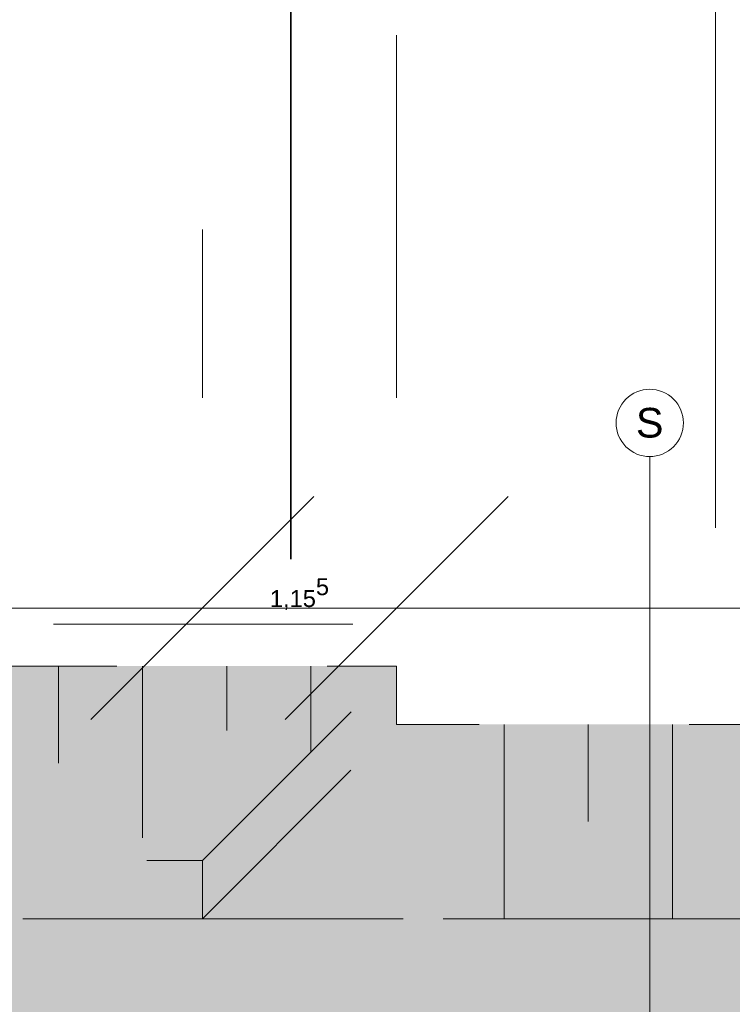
# Model space of a CAD drawing. Header units: metres. Extents: x -3716 to 31, y -1854 to 706.
# Tile 82 of 237: x -2167 to -2114, y 439 to 512. Entities that reach past the tile are written whole.
import ezdxf

# ---------------------------------------------------------------- set-up
doc = ezdxf.new("R2010")
doc.units = ezdxf.units.M
doc.header["$LTSCALE"] = 1.25
doc.header["$PDMODE"] = 1
doc.header["$PDSIZE"] = -2
doc.linetypes.add('Linienart-53', pattern=[5.291531, 3.175, -1.058062, 0.352704, -0.705764])
doc.linetypes.add('VW-01 Strichlinie kurz', pattern=[1.999894, 0.999947, -0.999947])
doc.layers.get('0').update_dxf_attribs({"lineweight": 25})
for name, color, linetype, lineweight in [('30 -32 Gründung-Baugrube', 7, 'VW-01 Strichlinie kurz', 9), ('70 -71 Achsen- 1 Gebäudeachsen', 7, 'Linienart-53', 18), ('Keine', 7, 'Continuous', 9)]:
    doc.layers.add(name, color=color, linetype=linetype, lineweight=lineweight)
doc.layers.add('30 -35 Decken- 0 Decken', color=7, linetype='Continuous', lineweight=35, true_color=0x00ee00)
doc.layers.add('70 -76 Bemaßung- 2 Allgemein', color=7, linetype='Continuous', lineweight=5, true_color=0x6666cc)
doc.styles.add('Arial', font='arial.ttf')
doc.dimstyles.new('k+k_klein', dxfattribs={"dimtxt": 1.258608, "dimasz": 1.3255, "dimexe": 1.25, "dimexo": 3.75, "dimgap": 0.125, "dimtad": 1, "dimdec": 3, "dimtxsty": 'Arial', "dimblk": 'VW_SLASH', "dimblk1": 'VW_SLASH', "dimblk2": 'VW_SLASH', "dimcen": 0, "dimdle": 0.625, "dimadec": 3, "dimazin": 0, "dimtfac": 0.75, "dimtdec": 3, "dimtix": 1, "dimtmove": 0, "dimatfit": 0, "dimldrblk": 'VW_FILLEDARROW', "dimfxlon": 1, "dimfrac": 2, "dimtolj": 1, "dimarcsym": 0})
doc.dimstyles.new('SIA_DIN1356', dxfattribs={"dimtxt": 1.258608, "dimasz": 2.80603, "dimexe": 2.5, "dimexo": 3.75, "dimgap": 0.625, "dimtad": 1, "dimdec": 3, "dimtxsty": 'Arial', "dimblk": 'VW_SLASH-1', "dimblk1": 'VW_SLASH-1', "dimblk2": 'VW_SLASH-1', "dimcen": 0, "dimdle": 2.5, "dimadec": 3, "dimazin": 0, "dimtfac": 1, "dimtdec": 3, "dimtix": 1, "dimtmove": 0, "dimatfit": 0, "dimldrblk": 'VW_FILLEDARROW-1', "dimfxl": 1, "dimfrac": 2, "dimtolj": 1, "dimarcsym": 0})

# ---------------------------------------------------------------- blocks, each defined once
blk = doc.blocks.new('Gruppe-20')
at = {"layer": '30 -32 Gründung-Baugrube', "color": 7, "transparency": 33554687}
for p, q in [((-145.886, 2.208), (-145.886, 1.053)), ((-145.386, 2.208), (-145.386, 1.6305)), ((-144.886, 2.208), (-144.886, 1.053))]:
    blk.add_line(p, q, dxfattribs=at)
blk = doc.blocks.new('Gruppe-21')
at = {"layer": '30 -32 Gründung-Baugrube', "color": 7, "transparency": 33554687}
for p, q in [((-156.0359, 2.5549), (-156.0359, 2.0704)), ((-155.5359, 2.5549), (-155.5359, 2.1851)), ((-155.0359, 2.5549), (-155.0359, 1.5604)), ((-154.5359, 2.5549), (-154.5359, 1.9774)), ((-154.0359, 2.5549), (-154.0359, 1.3999)), ((-153.5359, 2.5549), (-153.5359, 1.9774)), ((-153.0359, 2.5549), (-153.0359, 1.3999)), ((-152.5359, 2.5549), (-152.5359, 1.9774)), ((-152.0359, 2.5549), (-152.0359, 1.3999)), ((-151.5359, 2.5549), (-151.5359, 1.9774)), ((-151.0359, 2.5549), (-151.0359, 1.3999)), ((-150.5359, 2.5549), (-150.5359, 1.9774)), ((-150.0359, 2.5549), (-150.0359, 1.3999)), ((-149.5359, 2.5549), (-149.5359, 1.9774)), ((-149.0359, 2.5549), (-149.0359, 1.3999)), ((-148.5359, 2.5549), (-148.5359, 1.9774)), ((-148.0359, 2.5549), (-148.0359, 1.535)), ((-147.5359, 2.5549), (-147.5359, 2.1724)), ((-147.0359, 2.5549), (-147.0359, 2.0449))]:
    blk.add_line(p, q, dxfattribs=at)
blk = doc.blocks.new('Gruppe-153')
at = {"layer": '30 -32 Gründung-Baugrube', "color": 7, "transparency": 33554687}
for name in ['Gruppe-21', 'Gruppe-20']:
    blk.add_blockref(name, (0, 0), dxfattribs=at)
blk = doc.blocks.new('VW_SLASH')
at = {"color": 0, "linetype": 'ByBlock', "lineweight": -2, "transparency": 16777216}
blk.add_line((0.4715, 0), (-1, 0), dxfattribs=at)
at = {"color": 0, "lineweight": 5, "transparency": 16777216, "flags": 128}
blk.add_lwpolyline([(0.5004, 0.5004), (-0.5004, -0.5004)], dxfattribs=at)
blk = doc.blocks.new('*D599')
at = {"layer": '70 -76 Bemaßung- 2 Allgemein', "color": 0, "lineweight": -2}
for p, q in [((-149.8152, 4.1304), (-149.8152, 5.4559)), ((-149.8152, 1.3999), (-149.8152, 2.8049)), ((-146.7859, 2.8049), (-148.5652, 2.8049)), ((-153.311, 1.3999), (-151.0652, 1.3999)), ((-149.8152, 0.0744), (-149.8152, -1.2511))]:
    blk.add_line(p, q, dxfattribs=at)
at = {"layer": 'Defpoints', "color": 0}
for p in [(-150.5359, 2.8049), (-149.8152, 2.8049), (-149.561, 1.3999)]:
    blk.add_point(p, dxfattribs=at)
at = {"layer": '70 -76 Bemaßung- 2 Allgemein', "color": 0, "lineweight": -2, "xscale": 1.32550048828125, "yscale": 1.32550048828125, "zscale": 1.32550048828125}
for p, rotation in [((-149.8152, 2.8049), 270), ((-149.8152, 1.3999), 90)]:
    blk.add_blockref('VW_SLASH', p, dxfattribs=dict(at, rotation=rotation))
at = {"layer": '70 -76 Bemaßung- 2 Allgemein', "color": 0, "insert": (-149.8974, 2.1024), "char_height": 0.100689, "attachment_point": 5, "rotation": 90, "style": 'Arial'}
blk.add_mtext('\\A1;1,40\\S5^ ;', dxfattribs=at)
blk = doc.blocks.new('VW_FILLEDARROW')
at = {"linetype": 'Continuous', "lineweight": 0, "transparency": 16777216}
blk.add_hatch(color=0, dxfattribs=at).paths.add_polyline_path([(-2.8289, 0.758), (0, 0), (-2.8289, -0.758)])
at = {"color": 0, "lineweight": 5, "transparency": 16777216, "flags": 128}
blk.add_lwpolyline([(-2.8289, 0.758), (0, 0), (-2.8289, -0.758)], close=True, dxfattribs=at)
blk = doc.blocks.new('*D600')
at = {"layer": '70 -76 Bemaßung- 2 Allgemein', "color": 0, "lineweight": -2}
for p, q in [((-149.8152, 2.7254), (-149.8152, 4.0509)), ((-153.311, 1.3999), (-151.0652, 1.3999)), ((-149.8152, 1.053), (-149.8152, 1.3999)), ((-146.4859, 1.053), (-148.5652, 1.053)), ((-149.8152, -0.2725), (-149.8152, -1.598))]:
    blk.add_line(p, q, dxfattribs=at)
at = {"layer": 'Defpoints', "color": 0}
for p in [(-149.8152, 1.3999), (-149.561, 1.3999), (-150.2359, 1.053)]:
    blk.add_point(p, dxfattribs=at)
at = {"layer": '70 -76 Bemaßung- 2 Allgemein', "color": 0, "lineweight": -2, "xscale": 1.32550048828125, "yscale": 1.32550048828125, "zscale": 1.32550048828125}
for p, rotation in [((-149.8152, 1.3999), 270), ((-149.8152, 1.053), 90)]:
    blk.add_blockref('VW_SLASH', p, dxfattribs=dict(at, rotation=rotation))
at = {"layer": '70 -76 Bemaßung- 2 Allgemein', "color": 0, "insert": (-149.8875, 1.2264), "char_height": 0.100689, "attachment_point": 5, "rotation": 90, "style": 'Arial'}
blk.add_mtext('\\A1;34\\S7^ ;', dxfattribs=at)
blk = doc.blocks.new('*D601')
at = {"layer": '70 -76 Bemaßung- 2 Allgemein', "color": 0, "lineweight": -2}
for p, q in [((-149.8152, 2.3785), (-149.8152, 3.704)), ((-149.8152, 0.253), (-149.8152, 1.053)), ((-146.4859, 1.053), (-148.5652, 1.053)), ((-153.4652, 0.253), (-151.0652, 0.253)), ((-149.8152, -1.0725), (-149.8152, -2.398))]:
    blk.add_line(p, q, dxfattribs=at)
at = {"layer": 'Defpoints', "color": 0}
for p in [(-150.2359, 1.053), (-149.8152, 1.053), (-149.7152, 0.253)]:
    blk.add_point(p, dxfattribs=at)
at = {"layer": '70 -76 Bemaßung- 2 Allgemein', "color": 0, "lineweight": -2, "xscale": 1.32550048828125, "yscale": 1.32550048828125, "zscale": 1.32550048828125}
for p, rotation in [((-149.8152, 1.053), 270), ((-149.8152, 0.253), 90)]:
    blk.add_blockref('VW_SLASH', p, dxfattribs=dict(at, rotation=rotation))
at = {"layer": '70 -76 Bemaßung- 2 Allgemein', "color": 0, "insert": (-149.8716, 0.653), "char_height": 0.10069, "attachment_point": 5, "rotation": 90, "style": 'Arial'}
blk.add_mtext('\\A1;80', dxfattribs=at)
blk = doc.blocks.new('*D824')
at = {"layer": '70 -76 Bemaßung- 2 Allgemein', "color": 0, "lineweight": -2}
for p, q in [((-155.511, 5.1499), (-155.511, 4.15)), ((-147.6809, 5.1499), (-147.6809, 4.15)), ((-149.0064, 2.9), (-154.1855, 2.9))]:
    blk.add_line(p, q, dxfattribs=at)
at = {"layer": 'Defpoints', "color": 0}
for p in [(-155.511, 2.9), (-155.511, 1.3999), (-147.6809, 1.3999)]:
    blk.add_point(p, dxfattribs=at)
at = {"layer": '70 -76 Bemaßung- 2 Allgemein', "color": 0, "lineweight": -2, "xscale": 1.32550048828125, "yscale": 1.32550048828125, "zscale": 1.32550048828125, "rotation": 180}
blk.add_blockref('VW_SLASH', (-155.511, 2.9), dxfattribs=at)
at = {"layer": '70 -76 Bemaßung- 2 Allgemein', "color": 0, "lineweight": -2, "xscale": 1.32550048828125, "yscale": 1.32550048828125, "zscale": 1.32550048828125}
blk.add_blockref('VW_SLASH', (-147.6809, 2.9), dxfattribs=at)
at = {"layer": '70 -76 Bemaßung- 2 Allgemein', "color": 0, "insert": (-151.5959, 2.9831), "char_height": 0.100689, "attachment_point": 5, "style": 'Arial'}
blk.add_mtext('\\A1;7,83\\S01^ ;', dxfattribs=at)
blk = doc.blocks.new('*D825')
at = {"layer": '70 -76 Bemaßung- 2 Allgemein', "color": 0, "lineweight": -2}
for p, q in [((-146.5259, 6.3049), (-146.5259, 4.15)), ((-147.6809, 5.1499), (-147.6809, 4.15)), ((-149.0064, 2.9), (-150.3319, 2.9)), ((-146.5259, 2.9), (-147.6809, 2.9)), ((-145.2004, 2.9), (-143.8749, 2.9))]:
    blk.add_line(p, q, dxfattribs=at)
at = {"layer": 'Defpoints', "color": 0}
for p in [(-147.6809, 2.9), (-146.5259, 2.5549), (-147.6809, 1.3999)]:
    blk.add_point(p, dxfattribs=at)
at = {"layer": '70 -76 Bemaßung- 2 Allgemein', "color": 0, "lineweight": -2, "xscale": 1.32550048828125, "yscale": 1.32550048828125, "zscale": 1.32550048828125}
blk.add_blockref('VW_SLASH', (-147.6809, 2.9), dxfattribs=at)
at = {"layer": '70 -76 Bemaßung- 2 Allgemein', "color": 0, "lineweight": -2, "xscale": 1.32550048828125, "yscale": 1.32550048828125, "zscale": 1.32550048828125, "rotation": 180}
blk.add_blockref('VW_SLASH', (-146.5259, 2.9), dxfattribs=at)
at = {"layer": '70 -76 Bemaßung- 2 Allgemein', "color": 0, "insert": (-147.1034, 2.9822), "char_height": 0.100689, "attachment_point": 5, "style": 'Arial'}
blk.add_mtext('\\A1;1,15\\S5^ ;', dxfattribs=at)
blk = doc.blocks.new('*D826')
at = {"layer": '70 -76 Bemaßung- 2 Allgemein', "color": 0, "lineweight": -2}
for p, q in [((-146.5259, 6.3049), (-146.5259, 4.15)), ((-71.5461, 4.003), (-71.5461, 4.15)), ((-72.8716, 2.9), (-145.2004, 2.9))]:
    blk.add_line(p, q, dxfattribs=at)
at = {"layer": 'Defpoints', "color": 0}
for p in [(-146.5259, 2.9), (-146.5259, 2.5549), (-71.5461, 0.253)]:
    blk.add_point(p, dxfattribs=at)
at = {"layer": '70 -76 Bemaßung- 2 Allgemein', "color": 0, "lineweight": -2, "xscale": 1.32550048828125, "yscale": 1.32550048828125, "zscale": 1.32550048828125, "rotation": 180}
blk.add_blockref('VW_SLASH', (-146.5259, 2.9), dxfattribs=at)
at = {"layer": '70 -76 Bemaßung- 2 Allgemein', "color": 0, "lineweight": -2, "xscale": 1.32550048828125, "yscale": 1.32550048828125, "zscale": 1.32550048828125}
blk.add_blockref('VW_SLASH', (-71.5461, 2.9), dxfattribs=at)
at = {"layer": '70 -76 Bemaßung- 2 Allgemein', "color": 0, "insert": (-109.036, 2.9831), "char_height": 0.100689, "attachment_point": 5, "style": 'Arial'}
blk.add_mtext('\\A1;74,97\\S98^ ;', dxfattribs=at)
blk = doc.blocks.new('_Achsen (3D)')
at = {"layer": '70 -71 Achsen- 1 Gebäudeachsen', "transparency": 33554687}
blk.add_line((-145.021, 3.8), (-145.021, -46.172), dxfattribs=at)
at = {"color": 255, "transparency": 33554687}
blk.add_wipeout([(-145.021, 4.2), (-145.0014, 4.199), (-144.982, 4.1961), (-144.9629, 4.1913), (-144.9445, 4.1847), (-144.9267, 4.1763), (-144.9099, 4.1663), (-144.8941, 4.1546), (-144.8796, 4.1414), (-144.8664, 4.1268), (-144.8547, 4.1111), (-144.8446, 4.0942), (-144.8362, 4.0765), (-144.8296, 4.058), (-144.8248, 4.039), (-144.822, 4.0196), (-144.821, 4), (-144.822, 3.9804), (-144.8248, 3.9609), (-144.8296, 3.9419), (-144.8362, 3.9234), (-144.8446, 3.9057), (-144.8547, 3.8888), (-144.8664, 3.8731), (-144.8796, 3.8585), (-144.8941, 3.8454), (-144.9099, 3.8337), (-144.9267, 3.8236), (-144.9445, 3.8152), (-144.9629, 3.8086), (-144.982, 3.8038), (-145.0014, 3.8009), (-145.021, 3.8), (-145.0406, 3.8009), (-145.06, 3.8038), (-145.0791, 3.8086), (-145.0975, 3.8152), (-145.1153, 3.8236), (-145.1321, 3.8337), (-145.1479, 3.8454), (-145.1624, 3.8585), (-145.1756, 3.8731), (-145.1873, 3.8888), (-145.1974, 3.9057), (-145.2058, 3.9234), (-145.2124, 3.9419), (-145.2172, 3.9609), (-145.22, 3.9804), (-145.221, 4), (-145.22, 4.0196), (-145.2172, 4.039), (-145.2124, 4.058), (-145.2058, 4.0765), (-145.1974, 4.0942), (-145.1873, 4.1111), (-145.1756, 4.1268), (-145.1624, 4.1414), (-145.1479, 4.1546), (-145.1321, 4.1663), (-145.1153, 4.1763), (-145.0975, 4.1847), (-145.0791, 4.1913), (-145.06, 4.1961), (-145.0406, 4.199)], dxfattribs=at).dxf.layer = 'Keine'
at = {"layer": 'Keine', "transparency": 33554687, "flags": 128}
blk.add_lwpolyline([(-145.021, 4.2), (-145.0014, 4.199), (-144.982, 4.1961), (-144.9629, 4.1913), (-144.9445, 4.1847), (-144.9267, 4.1763), (-144.9099, 4.1663), (-144.8941, 4.1546), (-144.8796, 4.1414), (-144.8664, 4.1268), (-144.8547, 4.1111), (-144.8446, 4.0942), (-144.8362, 4.0765), (-144.8296, 4.058), (-144.8248, 4.039), (-144.822, 4.0196), (-144.821, 4), (-144.822, 3.9804), (-144.8248, 3.9609), (-144.8296, 3.9419), (-144.8362, 3.9234), (-144.8446, 3.9057), (-144.8547, 3.8888), (-144.8664, 3.8731), (-144.8796, 3.8585), (-144.8941, 3.8454), (-144.9099, 3.8337), (-144.9267, 3.8236), (-144.9445, 3.8152), (-144.9629, 3.8086), (-144.982, 3.8038), (-145.0014, 3.8009), (-145.021, 3.8), (-145.0406, 3.8009), (-145.06, 3.8038), (-145.0791, 3.8086), (-145.0975, 3.8152), (-145.1153, 3.8236), (-145.1321, 3.8337), (-145.1479, 3.8454), (-145.1624, 3.8585), (-145.1756, 3.8731), (-145.1873, 3.8888), (-145.1974, 3.9057), (-145.2058, 3.9234), (-145.2124, 3.9419), (-145.2172, 3.9609), (-145.22, 3.9804), (-145.221, 4), (-145.22, 4.0196), (-145.2172, 4.039), (-145.2124, 4.058), (-145.2058, 4.0765), (-145.1974, 4.0942), (-145.1873, 4.1111), (-145.1756, 4.1268), (-145.1624, 4.1414), (-145.1479, 4.1546), (-145.1321, 4.1663), (-145.1153, 4.1763), (-145.0975, 4.1847), (-145.0791, 4.1913), (-145.06, 4.1961), (-145.0406, 4.199)], close=True, dxfattribs=at)
at = {"layer": 'Keine', "transparency": 33554687, "insert": (-145.021, 4), "char_height": 0.1762, "attachment_point": 5, "line_spacing_factor": 0.970891, "style": 'Arial'}
blk.add_mtext('S', dxfattribs=at)
blk = doc.blocks.new('VW_SLASH-1')
at = {"color": 0, "linetype": 'ByBlock', "lineweight": -2, "transparency": 16777216}
blk.add_line((0.8909, 0), (-1, 0), dxfattribs=at)
at = {"color": 0, "lineweight": 20, "transparency": 16777216, "flags": 128}
blk.add_lwpolyline([(0.5001, 0.5001), (-0.5001, -0.5001)], dxfattribs=at)
blk = doc.blocks.new('*D912')
at = {"layer": '30 -35 Decken- 0 Decken', "color": 0, "linetype": 'Continuous', "lineweight": -2}
for p, q in [((-147.154, 16.549), (-147.154, 19.3551)), ((-147.154, 12.038), (-147.154, 13.743)), ((-145.6709, 13.743), (-144.654, 13.743)), ((-145.6709, 12.038), (-144.654, 12.038)), ((-147.154, 9.232), (-147.154, 6.4259))]:
    blk.add_line(p, q, dxfattribs=at)
at = {"layer": 'Defpoints', "color": 0}
for p in [(-149.4209, 13.743), (-147.154, 13.743), (-149.4209, 12.038)]:
    blk.add_point(p, dxfattribs=at)
at = {"layer": '30 -35 Decken- 0 Decken', "color": 0, "lineweight": -2, "xscale": 2.8060302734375, "yscale": 2.8060302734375, "zscale": 2.8060302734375}
for p, rotation in [((-147.154, 13.743), 270), ((-147.154, 12.038), 90)]:
    blk.add_blockref('VW_SLASH-1', p, dxfattribs=dict(at, rotation=rotation))
at = {"layer": '30 -35 Decken- 0 Decken', "color": 0, "lineweight": 9, "insert": (-147.2812, 12.8905), "char_height": 0.100689, "attachment_point": 5, "rotation": 90, "style": 'Arial'}
blk.add_mtext('\\A1;1,70\\S5^ ;', dxfattribs=at)
blk = doc.blocks.new('VW_FILLEDARROW-1')
at = {"linetype": 'Continuous', "lineweight": 0, "transparency": 16777216}
blk.add_hatch(color=0, dxfattribs=at).paths.add_polyline_path([(-1.4144, 0.379), (0, 0), (-1.4144, -0.379)])
at = {"color": 0, "lineweight": 5, "transparency": 16777216, "flags": 128}
blk.add_lwpolyline([(-1.4144, 0.379), (0, 0), (-1.4144, -0.379)], close=True, dxfattribs=at)
blk = doc.blocks.new('*D913')
at = {"layer": '30 -35 Decken- 0 Decken', "color": 0, "linetype": 'Continuous', "lineweight": -2}
for p, q in [((-147.154, 14.844), (-147.154, 17.6501)), ((-147.154, 11.548), (-147.154, 12.038)), ((-145.6709, 12.038), (-144.654, 12.038)), ((-145.1207, 11.548), (-144.654, 11.548)), ((-147.154, 8.742), (-147.154, 5.9359))]:
    blk.add_line(p, q, dxfattribs=at)
at = {"layer": 'Defpoints', "color": 0}
for p in [(-149.4209, 12.038), (-147.154, 12.038), (-148.8707, 11.548)]:
    blk.add_point(p, dxfattribs=at)
at = {"layer": '30 -35 Decken- 0 Decken', "color": 0, "lineweight": -2, "xscale": 2.8060302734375, "yscale": 2.8060302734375, "zscale": 2.8060302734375}
for p, rotation in [((-147.154, 12.038), 270), ((-147.154, 11.548), 90)]:
    blk.add_blockref('VW_SLASH-1', p, dxfattribs=dict(at, rotation=rotation))
at = {"layer": '30 -35 Decken- 0 Decken', "color": 0, "lineweight": 9, "insert": (-147.2554, 11.793), "char_height": 0.10069, "attachment_point": 5, "rotation": 90, "style": 'Arial'}
blk.add_mtext('\\A1;49', dxfattribs=at)
blk = doc.blocks.new('*D919')
at = {"layer": '30 -35 Decken- 0 Decken', "color": 0, "linetype": 'Continuous', "lineweight": -2}
for p, q in [((-144.6307, 16.549), (-144.6307, 19.3551)), ((-144.6307, 11.733), (-144.6307, 13.743)), ((-141.0801, 13.743), (-142.1307, 13.743)), ((-141.1469, 11.733), (-142.1307, 11.733)), ((-144.6307, 8.927), (-144.6307, 6.1209))]:
    blk.add_line(p, q, dxfattribs=at)
at = {"layer": 'Defpoints', "color": 0}
for p in [(-144.8301, 13.743), (-144.6307, 13.743), (-144.8969, 11.733)]:
    blk.add_point(p, dxfattribs=at)
at = {"layer": '30 -35 Decken- 0 Decken', "color": 0, "lineweight": -2, "xscale": 2.8060302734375, "yscale": 2.8060302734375, "zscale": 2.8060302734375}
for p, rotation in [((-144.6307, 13.743), 270), ((-144.6307, 11.733), 90)]:
    blk.add_blockref('VW_SLASH-1', p, dxfattribs=dict(at, rotation=rotation))
at = {"layer": '30 -35 Decken- 0 Decken', "color": 0, "lineweight": 9, "insert": (-144.7411, 12.738), "char_height": 0.10069, "attachment_point": 5, "rotation": 90, "style": 'Arial'}
blk.add_mtext('\\A1;2,01', dxfattribs=at)
blk = doc.blocks.new('Gruppe-497')
at = {"layer": '70 -76 Bemaßung- 2 Allgemein'}
for base, p1, p2, text, picture, middle in [((-149.8152, 2.8049), (-149.561, 1.3999), (-150.5359, 2.8049), '1,40\\S5^ ;', '*D599', (-149.8974, 2.1024)), ((-149.8152, 1.3999), (-150.2359, 1.053), (-149.561, 1.3999), '34\\S7^ ;', '*D600', (-149.8875, 1.2264)), ((-149.8152, 1.053), (-149.7152, 0.253), (-150.2359, 1.053), '80', '*D601', (-149.8716, 0.653))]:
    dim = blk.add_linear_dim(base=base, p1=p1, p2=p2, angle=270, text=text, dimstyle='k+k_klein', override={"dimtxt": 0.100689, "dimgap": 0.005, "dimpost": '<>', "dimtxsty": 'Arial', "dimtmove": 2}, dxfattribs=at)
    dim.commit()
    dim.dimension.update_dxf_attribs({"geometry": picture, "text_midpoint": middle})
blk = doc.blocks.new('Gruppe-519')
at = {"layer": '70 -76 Bemaßung- 2 Allgemein'}
for base, p1, p2, text, picture, middle in [((-147.68086, 2.89996), (-146.52586, 2.55488), (-147.68086, 1.39988), '1,15\\S5^ ;', '*D825', (-147.10336, 2.98215)), ((-146.52586, 2.89996), (-71.54606, 0.25296), (-146.52586, 2.55488), '74,97\\S98^ ;', '*D826', (-109.03596, 2.98306)), ((-155.511, 2.89996), (-147.68086, 1.39988), (-155.511, 1.39988), '7,83\\S01^ ;', '*D824', (-151.59593, 2.98306))]:
    dim = blk.add_linear_dim(base=base, p1=p1, p2=p2, text=text, dimstyle='k+k_klein', override={"dimtxt": 0.100689, "dimgap": 0.005, "dimdec": 4, "dimpost": '<>', "dimtxsty": 'Arial', "dimtmove": 2}, dxfattribs=at)
    dim.commit()
    dim.dimension.update_dxf_attribs({"geometry": picture, "text_midpoint": middle})
blk = doc.blocks.new('_Feinplanum 2D (2D)')
at = {"layer": '30 -32 Gründung-Baugrube', "linetype": 'Continuous', "lineweight": 0, "true_color": 0xfffdee}
h = blk.add_hatch(color=7, dxfattribs=at)
h.paths.add_polyline_path([(3.234, 2.208), (3.234, -3.2548), (2.984, -4.1878), (2.984, -7.2829), (4.962, -7.2829), (4.962, -10.1329), (2.654, -10.1329), (2.654, -15.1811), (4.962, -15.1811), (4.962, -18.0311), (2.984, -18.0311), (2.984, -43.352), (-34.7423, -43.352), (-34.7423, -45.1048), (-41.1823, -45.1048), (-41.1823, -44.674), (-49.9647, -44.674), (-49.9647, -43.352), (-84.2423, -43.352), (-84.2423, -45.104), (-90.6823, -45.104), (-90.6823, -44.674), (-99.4647, -44.674), (-99.4647, -43.352), (-160.8923, -43.352), (-160.8923, -45.104), (-167.3323, -45.104), (-167.3323, -44.674), (-176.1147, -44.674), (-176.1147, -43.352), (-179.176, -43.352), (-179.176, 2.208), (-156.666, 2.208), (-156.666, 2.5549), (-146.5259, 2.5549), (-146.5259, 2.208), (-52.841, 2.208), (-52.841, 2.398), (-26.376, 2.398), (-26.376, 2.208)])
h.paths.add_polyline_path([(-178.021, 1.053), (-178.021, -42.197), (-174.1147, -42.197), (-174.1147, -42.674), (-171.8747, -42.674), (-171.8747, -42.2278), (-169.9414, -42.2278), (-169.9414, -42.674), (-167.7014, -42.674), (-167.7014, -42.197), (-165.3323, -42.197), (-165.3323, -43.104), (-162.8923, -43.104), (-162.8923, -42.197), (-97.4647, -42.197), (-97.4647, -42.674), (-95.2247, -42.674), (-95.2247, -42.197), (-93.2914, -42.197), (-93.2914, -42.674), (-91.0514, -42.674), (-91.0514, -42.197), (-88.6823, -42.197), (-88.6823, -43.104), (-86.2423, -43.104), (-86.2423, -42.1969), (-53.0011, -42.1969), (-53.0011, -41.897), (-52.9989, -41.897), (-52.9989, -42.1969), (-47.9647, -42.197), (-47.9647, -42.674), (-45.7247, -42.674), (-45.7247, -42.197), (-43.7914, -42.197), (-43.7914, -42.674), (-41.5514, -42.674), (-41.5514, -42.197), (-39.1823, -42.197), (-39.1823, -43.104), (-36.7423, -43.104), (-36.7423, -42.197), (-16.7111, -42.197), (-16.7111, -42.1962), (-13.6303, -42.197), (1.829, -42.197), (1.829, -4.0357), (2.079, -3.1027), (2.079, 1.053), (-16.7111, 1.053), (-27.531, 1.053), (-27.531, 1.243), (-51.686, 1.243), (-51.686, 1.053), (-53.0011, 1.053), (-88.896, 1.053), (-106.641, 1.053), (-147.6809, 1.053), (-147.6809, 1.3999), (-155.511, 1.3999), (-155.511, 1.053)])
at = {"layer": '30 -32 Gründung-Baugrube', "linetype": 'Continuous', "lineweight": 0, "true_color": 0xfffbdf}
blk.add_hatch(color=7, dxfattribs=at).paths.add_polyline_path([(-155.511, 1.3999), (-147.6809, 1.3999), (-147.6809, 1.053), (-155.511, 1.053)])
at = {"layer": '30 -32 Gründung-Baugrube', "linetype": 'Continuous', "lineweight": 0}
h = blk.add_hatch(color=254, dxfattribs=at)
h.paths.add_polyline_path([(-52.9989, -42.1969), (-53.0011, -42.1969), (-86.2423, -42.1969), (-86.2423, -43.104), (-88.6823, -43.104), (-88.6823, -42.1969), (-88.896, -42.1969), (-88.896, -42.197), (-91.0514, -42.197), (-91.0514, -42.674), (-93.2914, -42.674), (-93.2914, -42.197), (-95.2247, -42.197), (-95.2247, -42.674), (-97.4647, -42.674), (-97.4647, -42.197), (-162.8923, -42.197), (-162.8923, -43.104), (-165.3323, -43.104), (-165.3323, -42.197), (-167.7014, -42.197), (-167.7014, -42.674), (-169.9414, -42.674), (-169.9414, -42.197), (-171.8747, -42.197), (-171.8747, -42.674), (-174.1147, -42.674), (-174.1147, -42.197), (-178.021, -42.197), (-178.021, 1.053), (-106.641, 1.053), (-88.896, 1.053), (-53.0011, 1.053), (-16.7111, 1.053), (2.079, 1.053), (2.079, -3.1027), (1.829, -4.0357), (1.829, -42.197), (-13.6303, -42.197), (-16.7111, -42.1962), (-16.7111, -42.197), (-36.7423, -42.197), (-36.7423, -43.104), (-39.1823, -43.104), (-39.1823, -42.197), (-41.5514, -42.197), (-41.5514, -42.674), (-43.7914, -42.674), (-43.7914, -42.197), (-45.7247, -42.197), (-45.7247, -42.674), (-47.9647, -42.674), (-47.9647, -42.197)])
h.paths.add_polyline_path([(-106.641, 0.253), (-177.221, 0.253), (-177.221, -41.397), (-174.1147, -41.397), (-174.1147, -40.677), (-171.8747, -40.677), (-171.8747, -41.397), (-169.9414, -41.397), (-169.9414, -40.677), (-167.7014, -40.677), (-167.7014, -41.397), (-165.3323, -41.397), (-165.3323, -40.004), (-162.8923, -40.004), (-162.8923, -41.397), (-97.4647, -41.397), (-97.4647, -40.677), (-95.2247, -40.677), (-95.2247, -41.397), (-93.2914, -41.397), (-93.2914, -40.677), (-91.0514, -40.677), (-91.0514, -41.397), (-88.896, -41.397), (-88.896, -41.3969), (-88.6823, -41.3969), (-88.6823, -40.004), (-86.2423, -40.004), (-86.2423, -41.3969), (-71.5461, -41.3969), (-71.5461, 0.253), (-88.896, 0.253)])
h.paths.add_polyline_path([(-70.7461, -41.3969), (-53.0011, -41.3969), (-52.9989, -41.3969), (-47.9647, -41.397), (-47.9647, -40.677), (-45.7247, -40.677), (-45.7247, -41.397), (-43.7914, -41.397), (-43.7914, -40.677), (-41.5514, -40.677), (-41.5514, -41.397), (-39.1823, -41.397), (-39.1823, -40.004), (-36.7423, -40.004), (-36.7423, -41.397), (-16.7111, -41.397), (-16.7111, -41.3976), (1.029, -41.397), (1.029, -3.9304), (1.279, -2.9974), (1.279, 0.253), (-16.7111, 0.253), (-53.0011, 0.253), (-70.7461, 0.253)])
at = {"layer": '30 -32 Gründung-Baugrube'}
for p, q in [((-147.6808, 1.4), (-146.5259, 2.5549)), ((-147.6809, 1.053), (-146.5259, 2.208))]:
    blk.add_line(p, q, dxfattribs=at)
at = {"layer": '30 -32 Gründung-Baugrube', "flags": 128}
for points in [[(3.234, 2.208), (3.234, -3.2548), (2.984, -4.1878), (2.984, -7.2829), (4.962, -7.2829), (4.962, -10.1329), (2.654, -10.1329), (2.654, -15.1811), (4.962, -15.1811), (4.962, -18.0311), (2.984, -18.0311), (2.984, -43.352), (-34.7423, -43.352), (-34.7423, -45.1048), (-41.1823, -45.1048), (-41.1823, -44.674), (-49.9647, -44.674), (-49.9647, -43.352), (-84.2423, -43.352), (-84.2423, -45.104), (-90.6823, -45.104), (-90.6823, -44.674), (-99.4647, -44.674), (-99.4647, -43.352), (-160.8923, -43.352), (-160.8923, -45.104), (-167.3323, -45.104), (-167.3323, -44.674), (-176.1147, -44.674), (-176.1147, -43.352), (-179.176, -43.352), (-179.176, 2.208), (-156.666, 2.208), (-156.666, 2.5549), (-146.5259, 2.5549), (-146.5259, 2.208), (-52.841, 2.208), (-52.841, 2.398), (-26.376, 2.398), (-26.376, 2.208)], [(-178.021, 1.053), (-178.021, -42.197), (-174.1147, -42.197), (-174.1147, -42.674), (-171.8747, -42.674), (-171.8747, -42.2278), (-169.9414, -42.2278), (-169.9414, -42.674), (-167.7014, -42.674), (-167.7014, -42.197), (-165.3323, -42.197), (-165.3323, -43.104), (-162.8923, -43.104), (-162.8923, -42.197), (-97.4647, -42.197), (-97.4647, -42.674), (-95.2247, -42.674), (-95.2247, -42.197), (-93.2914, -42.197), (-93.2914, -42.674), (-91.0514, -42.674), (-91.0514, -42.197), (-88.6823, -42.197), (-88.6823, -43.104), (-86.2423, -43.104), (-86.2423, -42.1969), (-53.0011, -42.1969), (-53.0011, -41.897), (-52.9989, -41.897), (-52.9989, -42.1969), (-47.9647, -42.197), (-47.9647, -42.674), (-45.7247, -42.674), (-45.7247, -42.197), (-43.7914, -42.197), (-43.7914, -42.674), (-41.5514, -42.674), (-41.5514, -42.197), (-39.1823, -42.197), (-39.1823, -43.104), (-36.7423, -43.104), (-36.7423, -42.197), (-16.7111, -42.197), (-16.7111, -42.1962), (-13.6303, -42.197), (1.829, -42.197), (1.829, -4.0357), (2.079, -3.1027), (2.079, 1.053), (-16.7111, 1.053), (-27.531, 1.053), (-27.531, 1.243), (-51.686, 1.243), (-51.686, 1.053), (-53.0011, 1.053), (-88.896, 1.053), (-106.641, 1.053), (-147.6809, 1.053), (-147.6809, 1.3999), (-155.511, 1.3999), (-155.511, 1.053)], [(-155.511, 1.3999), (-147.6809, 1.3999), (-147.6809, 1.053), (-155.511, 1.053)], [(-52.9989, -42.1969), (-53.0011, -42.1969), (-86.2423, -42.1969), (-86.2423, -43.104), (-88.6823, -43.104), (-88.6823, -42.1969), (-88.896, -42.1969), (-88.896, -42.197), (-91.0514, -42.197), (-91.0514, -42.674), (-93.2914, -42.674), (-93.2914, -42.197), (-95.2247, -42.197), (-95.2247, -42.674), (-97.4647, -42.674), (-97.4647, -42.197), (-162.8923, -42.197), (-162.8923, -43.104), (-165.3323, -43.104), (-165.3323, -42.197), (-167.7014, -42.197), (-167.7014, -42.674), (-169.9414, -42.674), (-169.9414, -42.197), (-171.8747, -42.197), (-171.8747, -42.674), (-174.1147, -42.674), (-174.1147, -42.197), (-178.021, -42.197), (-178.021, 1.053), (-106.641, 1.053), (-88.896, 1.053), (-53.0011, 1.053), (-16.7111, 1.053), (2.079, 1.053), (2.079, -3.1027), (1.829, -4.0357), (1.829, -42.197), (-13.6303, -42.197), (-16.7111, -42.1962), (-16.7111, -42.197), (-36.7423, -42.197), (-36.7423, -43.104), (-39.1823, -43.104), (-39.1823, -42.197), (-41.5514, -42.197), (-41.5514, -42.674), (-43.7914, -42.674), (-43.7914, -42.197), (-45.7247, -42.197), (-45.7247, -42.674), (-47.9647, -42.674), (-47.9647, -42.197)]]:
    blk.add_lwpolyline(points, close=True, dxfattribs=at)
at = {"layer": '30 -32 Gründung-Baugrube', "color": 7}
blk.add_blockref('Gruppe-153', (0, 0), dxfattribs=at)
at = {"layer": '70 -76 Bemaßung- 2 Allgemein'}
for name in ['Gruppe-519', 'Gruppe-497']:
    blk.add_blockref(name, (0, 0), dxfattribs=at)
blk = doc.blocks.new('Gruppe-590')
at = {"layer": '30 -35 Decken- 0 Decken', "color": 7, "linetype": 'Continuous', "lineweight": 9}
for base, p1, p2, text, picture, middle in [((-147.15397059, 13.743), (-149.42086327, 12.038), (-149.42086327, 13.743), '1,70\\S5^ ;', '*D912', (-147.28116523, 12.8905)), ((-147.15397059, 12.038), (-148.87068518, 11.548), (-149.42086327, 12.038), '49', '*D913', (-147.25537215, 11.793))]:
    dim = blk.add_linear_dim(base=base, p1=p1, p2=p2, angle=270, text=text, dimstyle='SIA_DIN1356', override={"dimtxt": 0.100689, "dimgap": 0.05, "dimdec": 8, "dimpost": '<>', "dimtxsty": 'Arial', "dimtmove": 2}, dxfattribs=at)
    dim.commit()
    dim.dimension.update_dxf_attribs({"geometry": picture, "text_midpoint": middle})
blk = doc.blocks.new('_FU_2D LP5 (3D)')
at = {"layer": '30 -35 Decken- 0 Decken', "color": 7}
blk.add_blockref('Gruppe-590', (0, 0), dxfattribs=at)
at = {"layer": '30 -35 Decken- 0 Decken', "color": 7, "linetype": 'Continuous', "lineweight": 9}
dim = blk.add_linear_dim(base=(-144.63068582, 13.743), p1=(-144.89689271, 11.733), p2=(-144.83010255, 13.743), angle=270, text='2,01', dimstyle='SIA_DIN1356', override={"dimtxt": 0.100689, "dimgap": 0.05, "dimdec": 8, "dimpost": '<>', "dimtxsty": 'Arial', "dimtmove": 2}, dxfattribs=at)
dim.commit()
dim.dimension.update_dxf_attribs({"geometry": '*D919', "text_midpoint": (-144.74114936, 12.738)})

msp = doc.modelspace()

# ---------------------------------------------------------------- block references
at = {"layer": 'Keine', "color": 1, "xscale": 12.5, "yscale": 12.5, "zscale": 12.5}
msp.add_blockref('_Feinplanum 2D (2D)', (-307.659, 432.49), dxfattribs=at)

# ---------------------------------------------------------------- next in the draw order: block references
msp.add_blockref('_Achsen (3D)', (-307.659, 432.49), dxfattribs=at)

# ---------------------------------------------------------------- next in the draw order: block references
msp.add_blockref('_FU_2D LP5 (3D)', (-307.659, 398.181), dxfattribs=at)

doc.saveas('drawing.dxf')
